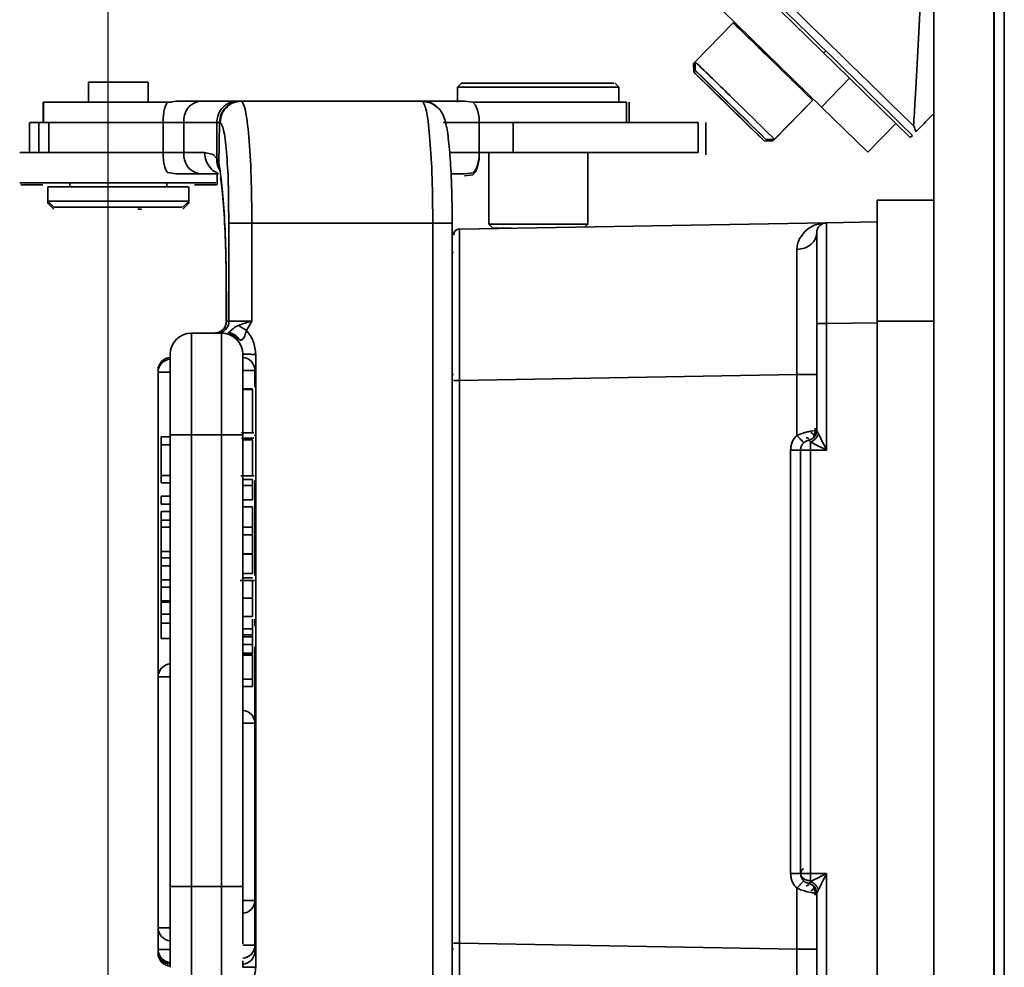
# Model space of a CAD drawing. Header units: millimetres. Extents: x 609 to 1177, y -109 to 470.
# Tile 24 of 40: x 788 to 797, y 211 to 220. Entities that reach past the tile are written whole.
import ezdxf

# ---------------------------------------------------------------- set-up
doc = ezdxf.new("R2010")
doc.units = ezdxf.units.MM
doc.header["$PDSIZE"] = -1
doc.dimstyles.new('ISO-25', dxfattribs={"dimtxt": 2.5, "dimasz": 2, "dimexe": 1.5, "dimexo": 0.625, "dimtad": 1, "dimdec": 1, "dimlfac": 5, "dimtxsty": 'Standard', "dimcen": 2.5, "dimclrd": 1, "dimclre": 1, "dimadec": 0, "dimazin": 0, "dimtfac": 1, "dimtdec": 1, "dimtmove": 0, "dimatfit": 3, "dimfxl": 1, "dimarcsym": 0})

# ---------------------------------------------------------------- blocks, each defined once
blk = doc.blocks.new('*D59')
at = {"color": 1, "lineweight": -2, "transparency": 16777216}
for p, q in [((763.0517, 211.5694), (763.0517, 218.1527)), ((800.7209, 209.5694), (761.5517, 209.5694)), ((763.0517, 205.9694), (763.0517, 209.5694)), ((815.7209, 205.9694), (761.5517, 205.9694)), ((763.0517, 203.9694), (763.0517, 201.9694))]:
    blk.add_line(p, q, dxfattribs=at)
at = {"color": 1, "transparency": 16777216}
for points in [[(762.7183, 211.5694), (763.385, 211.5694), (763.0517, 209.5694)], [(762.7183, 203.9694), (763.385, 203.9694), (763.0517, 205.9694)]]:
    blk.add_solid(points, dxfattribs=at)
at = {"layer": 'Defpoints', "color": 0, "transparency": 16777216}
for p in [(763.0517, 209.5694), (801.3459, 209.5694), (816.3459, 205.9694)]:
    blk.add_point(p, dxfattribs=at)
at = {"color": 0, "transparency": 16777216, "insert": (761.1767, 215.861), "char_height": 2.5, "attachment_point": 5, "rotation": 90}
blk.add_mtext('18', dxfattribs=at)
blk = doc.blocks.new('*D60')
at = {"color": 1, "lineweight": -2, "transparency": 16777216}
for p, q in [((850.0383, 284.1994), (743.5382, 284.1994)), ((745.0382, 282.1994), (745.0382, 207.9694)), ((815.7209, 205.9694), (743.5382, 205.9694))]:
    blk.add_line(p, q, dxfattribs=at)
at = {"color": 1, "transparency": 16777216}
for points in [[(744.7049, 282.1994), (745.3715, 282.1994), (745.0382, 284.1994)], [(744.7049, 207.9694), (745.3715, 207.9694), (745.0382, 205.9694)]]:
    blk.add_solid(points, dxfattribs=at)
at = {"layer": 'Defpoints', "color": 0, "transparency": 16777216}
for p in [(850.6633, 284.1994), (745.0382, 205.9694), (816.3459, 205.9694)]:
    blk.add_point(p, dxfattribs=at)
at = {"color": 0, "transparency": 16777216, "insert": (743.1632, 240.6915), "char_height": 2.5, "attachment_point": 5, "rotation": 90}
blk.add_mtext('319', dxfattribs=at)
blk = doc.blocks.new('*D61')
at = {"color": 1, "lineweight": -2, "transparency": 16777216}
for p, q in [((788.5659, 230.1063), (788.5659, 188.3762)), ((797.3459, 220.836), (797.3459, 188.3762)), ((788.5659, 189.8762), (770.5659, 189.8762)), ((795.3459, 189.8762), (790.5659, 189.8762))]:
    blk.add_line(p, q, dxfattribs=at)
at = {"color": 1, "transparency": 16777216}
for points in [[(790.5659, 190.2095), (790.5659, 189.5428), (788.5659, 189.8762)], [(795.3459, 190.2095), (795.3459, 189.5428), (797.3459, 189.8762)]]:
    blk.add_solid(points, dxfattribs=at)
at = {"layer": 'Defpoints', "color": 0, "transparency": 16777216}
for p in [(788.5659, 230.7313), (797.3459, 221.461), (797.3459, 189.8762)]:
    blk.add_point(p, dxfattribs=at)
at = {"color": 0, "transparency": 16777216, "insert": (775.1492, 191.9595), "char_height": 2.5, "attachment_point": 5}
blk.add_mtext('43,9', dxfattribs=at)

msp = doc.modelspace()

# ---------------------------------------------------------------- linework, layer by layer
at = {"linetype": 'Continuous', "lineweight": 35}
for p, q in [((796.75374, 208.8503), (796.75374, 233.2503)), ((797.35374, 209.12308), (797.35374, 233.2503)), ((797.45374, 233.2503), (797.45374, 210.24613)), ((795.92012, 219.73866), (788.78577, 226.71579)), ((795.64044, 219.45269), (788.5061, 226.42981)), ((794.76658, 220.28707), (794.38907, 219.90096)), ((794.95542, 220.12261), (794.94597, 220.11294)), ((795.66403, 219.98911), (795.68196, 220.00745)), ((795.66406, 219.98907), (795.66631, 219.99137)), ((794.38907, 219.90088), (794.37342, 219.88487)), ((794.37342, 219.88487), (794.37438, 219.80002)), ((794.37342, 219.88487), (794.38943, 219.86964)), ((794.38907, 219.90095), (794.39003, 219.81611)), ((795.64044, 219.45269), (795.92012, 219.73866)), ((796.379, 219.28989), (795.92012, 219.73866)), ((788.37646, 219.7003), (788.37646, 219.5003)), ((788.96646, 219.5003), (788.96646, 219.7003)), ((792.07491, 219.691), (792.0342, 219.6503)), ((792.0342, 219.6503), (792.0342, 219.5003)), ((792.8342, 219.6503), (792.0342, 219.6503)), ((792.0771, 219.6903), (792.08412, 219.6903)), ((792.83044, 219.6903), (792.76797, 219.6903)), ((793.6342, 219.6503), (792.8342, 219.6503)), ((793.6342, 219.6503), (793.5935, 219.691)), ((793.6342, 219.5003), (793.6342, 219.6503)), ((794.53341, 219.64483), (794.69616, 219.48619)), ((794.562, 219.6161), (794.53341, 219.64483)), ((794.54934, 219.66065), (794.71253, 219.50158)), ((794.57721, 219.63262), (794.54934, 219.66065)), ((794.56243, 219.61654), (794.562, 219.6161)), ((794.75332, 219.42874), (794.562, 219.6161)), ((794.57764, 219.63306), (794.57721, 219.63262)), ((794.76826, 219.44553), (794.57721, 219.63262)), ((795.37499, 219.69348), (795.38439, 219.7031)), ((795.37503, 219.69345), (795.38443, 219.70306)), ((795.17561, 219.13195), (795.55312, 219.51807)), ((787.92653, 219.5003), (787.92653, 219.3003)), ((787.93056, 219.5003), (787.93056, 219.3003)), ((789.24666, 219.5103), (789.1579, 219.49663)), ((789.47824, 219.5103), (789.24666, 219.5103)), ((789.88456, 219.5103), (789.85191, 219.5103)), ((789.89017, 219.5103), (789.88456, 219.5103)), ((791.68424, 219.5103), (789.89017, 219.5103)), ((791.68424, 219.5103), (791.69115, 219.5068)), ((792.18363, 219.50208), (792.10314, 219.5103)), ((792.21153, 219.47041), (792.18363, 219.50208)), ((792.23257, 219.42128), (792.21153, 219.47041)), ((793.70803, 219.5003), (793.70803, 219.3003)), ((793.7342, 219.29978), (793.7342, 219.5003)), ((794.69616, 219.48619), (794.88748, 219.29884)), ((794.71253, 219.50158), (794.90358, 219.31448)), ((794.75406, 219.42949), (794.75332, 219.42874)), ((794.91607, 219.27011), (794.75332, 219.42874)), ((794.769, 219.44628), (794.76826, 219.44553)), ((794.93145, 219.28646), (794.76826, 219.44553)), ((795.15995, 219.11587), (795.53746, 219.50198)), ((795.64044, 219.45269), (796.09933, 219.00391)), ((787.79146, 219.3003), (787.79146, 219.0003)), ((787.8834, 219.3003), (787.79481, 219.3003)), ((787.79481, 219.3003), (787.80132, 219.3003)), ((787.8834, 219.0003), (787.8834, 219.3003)), ((787.98165, 219.3003), (787.8834, 219.3003)), ((787.98165, 219.3003), (787.98165, 219.0003)), ((789.11447, 219.3003), (789.32193, 219.3003)), ((789.11447, 219.0003), (789.11447, 219.3003)), ((789.32193, 219.3003), (789.64612, 219.3003)), ((789.32193, 219.0003), (789.32193, 219.3003)), ((789.6466, 219.11973), (789.64612, 219.3003)), ((789.64774, 219.3003), (789.67712, 219.30029)), ((789.67535, 219.30029), (789.66877, 218.8834)), ((789.67535, 219.30029), (789.68097, 219.3003)), ((792.24933, 219.3003), (792.24933, 219.0003)), ((792.24933, 219.3003), (792.58357, 219.3003)), ((792.58357, 219.3003), (792.58357, 219.0003)), ((794.41944, 219.0003), (794.41944, 219.3003)), ((794.49558, 218.99973), (794.49558, 219.3003)), ((794.88748, 219.29884), (794.91607, 219.27011)), ((794.90358, 219.31448), (794.93145, 219.28646)), ((796.09933, 219.00391), (796.379, 219.28989)), ((796.379, 219.28989), (796.52199, 219.15005)), ((795.09076, 219.131), (795.17561, 219.13195)), ((796.52199, 219.15005), (796.54253, 219.17106)), ((789.647, 218.94236), (789.6466, 219.11973)), ((795.0751, 219.11491), (795.15995, 219.11587)), ((787.69521, 219.0003), (787.70441, 219.0003)), ((787.98165, 219.0003), (787.97733, 219.0003)), ((789.32193, 219.0003), (789.11447, 219.0003)), ((789.52677, 219.0003), (789.32193, 219.0003)), ((789.59874, 218.98564), (789.52677, 219.0003)), ((789.61392, 218.97697), (789.59874, 218.98564)), ((789.647, 218.94236), (789.61392, 218.97697)), ((789.6476, 218.94236), (789.66862, 218.8834)), ((792.24933, 219.0003), (791.9542, 219.0003)), ((792.58357, 219.0003), (792.24933, 219.0003)), ((792.3442, 219.0003), (792.3442, 218.2903)), ((793.3242, 218.2903), (793.3242, 219.0003)), ((794.49558, 218.97956), (794.49558, 218.99973)), ((789.67028, 218.83599), (789.67394, 218.83254)), ((792.23257, 218.85932), (792.21153, 218.81019)), ((789.1579, 218.80397), (789.24666, 218.7903)), ((789.47824, 218.7903), (789.24666, 218.7903)), ((789.664, 218.7903), (789.47824, 218.7903)), ((789.65146, 218.80426), (789.65146, 218.8056)), ((789.65146, 218.7003), (789.65146, 218.7903)), ((792.10314, 218.7903), (791.9685, 218.7903)), ((792.10314, 218.7903), (792.18363, 218.79853)), ((792.18363, 218.77853), (792.10314, 218.7703)), ((792.21153, 218.81019), (792.18363, 218.77853)), ((787.69521, 218.7003), (787.70441, 218.7003)), ((787.97146, 218.6603), (787.97146, 218.5203)), ((788.19146, 218.7003), (788.19146, 218.6603)), ((789.15146, 218.6603), (789.15146, 218.7003)), ((789.37146, 218.5203), (789.37146, 218.6603)), ((789.65146, 218.6803), (789.65146, 218.7003)), ((787.97146, 218.5203), (788.03216, 218.4596)), ((787.97146, 218.5203), (787.97146, 218.5003)), ((787.97146, 218.5203), (788.67146, 218.5203)), ((787.97146, 218.5003), (788.03214, 218.43961)), ((787.97146, 218.5003), (787.99146, 218.5003)), ((788.67146, 218.5203), (789.37146, 218.5203)), ((788.86415, 218.4403), (788.90012, 218.4403)), ((789.31076, 218.4596), (789.37146, 218.5203)), ((789.31077, 218.43961), (789.37146, 218.5003)), ((789.35146, 218.5003), (789.37146, 218.5003)), ((789.37146, 218.5003), (789.37146, 218.5203)), ((789.76436, 218.51766), (789.76813, 218.3003)), ((796.75374, 218.52708), (796.19374, 218.52708)), ((789.76813, 218.3003), (789.99563, 218.3003)), ((789.76813, 218.3003), (789.76813, 217.3303)), ((789.99563, 218.3003), (789.99563, 217.3303)), ((789.99563, 218.3003), (791.78878, 218.3003)), ((791.78878, 209.6203), (791.78878, 218.3003)), ((791.78878, 218.3003), (791.98048, 218.3003)), ((791.98048, 209.6203), (791.98048, 218.3003)), ((795.69199, 218.30485), (792.05269, 218.24133)), ((792.3442, 218.2903), (792.38537, 218.24913)), ((792.34607, 218.2903), (792.3442, 218.2903)), ((793.3242, 218.2903), (792.34607, 218.2903)), ((792.38748, 218.2503), (792.38592, 218.2503)), ((793.29695, 218.26305), (793.3242, 218.2903)), ((795.47547, 218.21671), (795.51471, 218.24968)), ((795.51471, 218.24968), (795.55868, 218.27459)), ((795.55868, 218.27459), (795.57998, 218.2835)), ((795.57998, 218.2835), (795.69199, 218.30485)), ((795.65075, 218.29516), (795.62368, 218.27623)), ((795.69199, 218.30485), (795.65466, 218.29692)), ((796.19374, 218.31361), (795.69199, 218.30485)), ((795.42403, 218.1449), (795.47547, 218.21671)), ((795.39859, 218.03961), (795.39905, 218.0737)), ((795.39905, 218.0737), (795.40674, 218.10393)), ((795.40674, 218.10393), (795.41285, 218.12022)), ((795.41285, 218.12022), (795.42403, 218.1449)), ((791.99374, 218.01078), (791.98048, 218.01043)), ((789.74118, 217.6003), (789.74118, 217.32658)), ((789.74118, 217.6003), (789.74198, 217.6003)), ((789.74198, 217.32978), (789.74198, 217.6003)), ((789.74138, 217.32496), (789.74198, 217.32978)), ((789.74198, 217.32978), (789.74367, 217.33025)), ((789.74367, 217.33025), (789.76813, 217.3303)), ((789.76813, 217.3303), (789.99563, 217.3303)), ((789.86061, 217.28643), (789.83272, 217.27272)), ((789.99563, 217.3303), (789.94245, 217.23515)), ((795.59374, 216.24621), (795.59374, 217.30509)), ((795.69199, 217.30501), (796.19374, 217.31376)), ((795.69199, 216.0503), (795.69199, 217.30501)), ((796.19374, 217.32722), (796.19374, 210.57335)), ((796.19374, 217.32722), (796.75374, 217.32722)), ((789.39514, 216.2003), (789.39514, 217.2103)), ((789.69514, 217.2103), (789.39514, 217.2103)), ((789.7584, 217.2109), (789.7559, 217.21037)), ((789.76018, 217.21123), (789.7584, 217.2109)), ((789.76124, 217.21188), (789.7732, 217.21055)), ((789.91308, 217.16039), (789.92404, 217.18151)), ((789.84957, 217.15872), (789.86884, 217.14694)), ((790.03294, 216.99956), (790.03294, 210.92105)), ((789.06514, 216.8403), (789.06514, 216.82292)), ((789.06514, 216.8403), (789.06563, 216.8403)), ((789.06514, 216.82292), (789.06514, 213.8003)), ((789.06514, 216.82292), (789.18514, 216.82292)), ((789.90514, 216.8403), (790.02514, 216.8403)), ((790.02514, 216.6752), (790.02514, 216.8403)), ((791.99374, 216.8003), (791.98048, 216.8003)), ((795.39723, 216.79994), (792.05269, 216.74156)), ((795.39723, 216.19482), (795.39723, 216.79994)), ((792.05269, 216.74156), (792.04955, 216.74156)), ((792.05269, 216.74156), (792.05269, 211.15904)), ((790.00114, 216.65768), (789.90514, 216.65768)), ((790.00114, 216.64972), (789.90514, 216.64972)), ((789.18514, 216.2003), (789.39514, 216.2003)), ((789.18514, 211.7203), (789.18514, 216.2003)), ((789.39514, 211.7203), (789.39514, 216.2003)), ((789.39514, 216.2003), (789.69514, 216.2003)), ((789.69514, 216.2003), (789.69514, 211.7203)), ((789.69514, 216.2003), (789.90514, 216.2003)), ((789.89223, 216.22222), (790.01392, 216.22222)), ((789.90514, 211.7203), (789.90514, 216.2003)), ((790.02514, 216.191), (790.02514, 216.19975)), ((795.55499, 216.24141), (795.53344, 216.23766)), ((795.57901, 216.24455), (795.55499, 216.24141)), ((795.59829, 216.23819), (795.61269, 216.21033)), ((789.09514, 216.1803), (789.09514, 216.10186)), ((789.18514, 216.1803), (789.09514, 216.1803)), ((789.09514, 216.10186), (789.09514, 215.79859)), ((789.18514, 216.10186), (789.09514, 216.10186)), ((790.01415, 216.16699), (789.89247, 216.16699)), ((790.00114, 216.15234), (789.90514, 216.15234)), ((795.53432, 216.13094), (795.53258, 216.1303)), ((795.56447, 216.17557), (795.55615, 216.16812)), ((795.33548, 211.8503), (795.33549, 216.0503)), ((795.43374, 211.85023), (795.43374, 216.05032)), ((795.53197, 216.05031), (795.53199, 211.8503)), ((795.69199, 216.0503), (795.53197, 216.05031)), ((789.18514, 215.79859), (789.09514, 215.79859)), ((789.09514, 215.72532), (789.09514, 215.79859)), ((789.09514, 215.72532), (789.18514, 215.72532)), ((789.88586, 215.79326), (790.0173, 215.79326)), ((790.00114, 215.75856), (789.90514, 215.75856)), ((790.00114, 215.69919), (790.00114, 215.75856)), ((790.02514, 214.80696), (790.02514, 215.74876)), ((789.90514, 215.69919), (790.00114, 215.69919)), ((790.00114, 215.55738), (790.00114, 215.69919)), ((789.09514, 215.51496), (789.09514, 215.59148)), ((789.18514, 215.59148), (789.09514, 215.59148)), ((789.09514, 215.51496), (789.18514, 215.51496)), ((789.90514, 215.55738), (790.00114, 215.55738)), ((789.18514, 215.44096), (789.09514, 215.44096)), ((789.09514, 215.35395), (789.09514, 215.44096)), ((789.90514, 215.48697), (790.00114, 215.48697)), ((790.00114, 215.48697), (790.00114, 215.28667)), ((789.18514, 215.35395), (789.09514, 215.35395)), ((789.09514, 215.28659), (789.09514, 215.35395)), ((789.18514, 215.28659), (789.09514, 215.28659)), ((789.09514, 215.04521), (789.09514, 215.28659)), ((790.00114, 215.28667), (789.90514, 215.28667)), ((790.00114, 215.21051), (790.00114, 215.28667)), ((789.90514, 215.21051), (790.00114, 215.21051)), ((790.00114, 215.02248), (790.00114, 215.21051)), ((789.09514, 215.04521), (789.18514, 215.04521)), ((789.09514, 214.98169), (789.09514, 215.04521)), ((789.90514, 215.02248), (790.00114, 215.02248)), ((789.09514, 214.90059), (789.09514, 214.98169)), ((789.18514, 214.98169), (789.09514, 214.98169)), ((790.00114, 215.01743), (789.90514, 215.01743)), ((790.00114, 214.82536), (790.00114, 215.01743)), ((789.09514, 214.76439), (789.09514, 214.90059)), ((789.09514, 214.90059), (789.18514, 214.90059)), ((789.18514, 214.76439), (789.09514, 214.76439)), ((789.09514, 214.76439), (789.09514, 214.69066)), ((790.02244, 214.75674), (789.87929, 214.75674)), ((789.90514, 214.82536), (790.00114, 214.82536)), ((790.00114, 214.78148), (789.90514, 214.78148)), ((789.18514, 214.69064), (789.09514, 214.69064)), ((789.09514, 214.69064), (789.09514, 214.55646)), ((789.18514, 214.55649), (789.09514, 214.5565)), ((789.09514, 214.54315), (789.09514, 214.5565)), ((789.09514, 214.42217), (789.09514, 214.54315)), ((789.18514, 214.54302), (789.09514, 214.54302)), ((790.00114, 214.58279), (789.90514, 214.58279)), ((790.00114, 214.54174), (790.00114, 214.58279)), ((790.00114, 214.49077), (790.00114, 214.54174)), ((790.00114, 214.39846), (790.00114, 214.49077)), ((789.09514, 214.42216), (789.18514, 214.42217)), ((789.09514, 214.42217), (789.09514, 214.33349)), ((790.00114, 214.39846), (789.90514, 214.39846)), ((790.00114, 214.37255), (790.00114, 214.3637)), ((790.00114, 214.27861), (790.00114, 214.3637)), ((790.02514, 214.30409), (790.02514, 214.37298)), ((789.18514, 214.33349), (789.09514, 214.33349)), ((789.09514, 214.33349), (789.09514, 214.1803)), ((790.00114, 214.27861), (789.90514, 214.27861)), ((790.00114, 214.21848), (790.00114, 214.27861)), ((789.09514, 214.1803), (789.18514, 214.1803)), ((790.00114, 214.21852), (789.90514, 214.21853)), ((790.00114, 214.19717), (789.90514, 214.19715)), ((790.00114, 214.19717), (790.00114, 214.21852)), ((790.00114, 214.12297), (790.00114, 214.19717)), ((790.00114, 214.12294), (789.90514, 214.12297)), ((790.00114, 214.03469), (790.00114, 214.12294)), ((790.02514, 213.3403), (790.02514, 214.0975)), ((790.00114, 214.03469), (789.90514, 214.03469)), ((789.90514, 214.02531), (790.00114, 214.02531)), ((790.00114, 214.01454), (789.90514, 214.01454)), ((790.00114, 214.02531), (790.00114, 214.03469)), ((790.00114, 213.77942), (790.00114, 214.01454)), ((789.06514, 213.8003), (789.06514, 211.31268)), ((789.06514, 213.8003), (789.06563, 213.8003)), ((790.00114, 213.77942), (789.90514, 213.77942)), ((790.00114, 213.7043), (790.00114, 213.77942)), ((789.90514, 213.7043), (790.00114, 213.7043)), ((789.90514, 213.3403), (790.02514, 213.3403)), ((790.02514, 211.58459), (790.02514, 213.3403)), ((795.43533, 211.83251), (795.43374, 211.85023)), ((795.43374, 211.85023), (795.44062, 211.82374)), ((795.43683, 211.82563), (795.43533, 211.83251)), ((795.4488, 211.79753), (795.43683, 211.82563)), ((795.44062, 211.82374), (795.44495, 211.817)), ((795.44495, 211.817), (795.46191, 211.80049)), ((795.53199, 211.8503), (795.69199, 211.8503)), ((795.56502, 211.78671), (795.60314, 211.80598)), ((795.60314, 211.80598), (795.64586, 211.82737)), ((795.64586, 211.82737), (795.69199, 211.8503)), ((795.69199, 210.5956), (795.69199, 211.8503)), ((789.18514, 211.7203), (789.39514, 211.7203)), ((789.39514, 211.7203), (789.69514, 211.7203)), ((789.39514, 210.7103), (789.39514, 211.7203)), ((789.69514, 211.7203), (789.71344, 211.7203)), ((789.69514, 211.7203), (789.69514, 210.7103)), ((795.39723, 211.10066), (795.39724, 211.70577)), ((795.4532, 211.79102), (795.4488, 211.79753)), ((795.46191, 211.80049), (795.47694, 211.79162)), ((795.5325, 211.77959), (795.53427, 211.76954)), ((795.5325, 211.77959), (795.53269, 211.77029)), ((795.53269, 211.77029), (795.56502, 211.78671)), ((795.50081, 211.66994), (795.53495, 211.66268)), ((795.59556, 211.65803), (795.59374, 211.65437)), ((795.59374, 211.65509), (795.59374, 211.65574)), ((795.59374, 211.65437), (795.59374, 211.65509)), ((795.59374, 210.59559), (795.59374, 211.65437)), ((795.59855, 211.66283), (795.59556, 211.65803)), ((795.60504, 211.67606), (795.59855, 211.66283)), ((795.6127, 211.69028), (795.60504, 211.67606)), ((789.90514, 211.58459), (790.02514, 211.58459)), ((790.02514, 211.1396), (790.02514, 211.58459)), ((789.06514, 211.31268), (789.06514, 211.09768)), ((789.06514, 211.31268), (789.18514, 211.31268)), ((789.90514, 211.1396), (790.02514, 211.1396)), ((790.02514, 211.0803), (790.02514, 211.1396)), ((792.05269, 211.15904), (795.39723, 211.10066)), ((789.06514, 211.09768), (789.06514, 211.0803)), ((789.06514, 211.09768), (789.18514, 211.09768)), ((789.06514, 211.0803), (789.06514, 211.0603)), ((789.06514, 211.0803), (789.06631, 211.0803)), ((789.06514, 211.0603), (789.06669, 211.0603)), ((790.01083, 211.0803), (790.02514, 211.0803)), ((791.99374, 211.1003), (791.98048, 211.1003))]:
    msp.add_line(p, q, dxfattribs=at)
at = {"linetype": 'Continuous', "lineweight": 35, "flags": 128}
for points in [[(794.69309, 219.52112), (794.56384, 219.64732), (794.46147, 219.74707), (794.40156, 219.80517), (794.39324, 219.81279), (794.43776, 219.76876), (794.52836, 219.67979), (794.65124, 219.55942), (794.7877, 219.42598), (794.91695, 219.29978), (795.01932, 219.20004), (795.07923, 219.14193), (795.08755, 219.13431), (795.04303, 219.17834), (794.95243, 219.26731), (794.82955, 219.38768), (794.69309, 219.52112)], [(794.67622, 219.50623), (794.54713, 219.63227), (794.44507, 219.7317), (794.3856, 219.78939), (794.37775, 219.79654), (794.42273, 219.75207), (794.51369, 219.66275), (794.63678, 219.54217), (794.77326, 219.40871), (794.90235, 219.28266), (795.00441, 219.18323), (795.06388, 219.12555), (795.07173, 219.1184), (795.02675, 219.16287), (794.93579, 219.25219), (794.8127, 219.37276), (794.67622, 219.50623)], [(795.14429, 219.1316), (795.14948, 219.12646), (795.15995, 219.11587)]]:
    msp.add_lwpolyline(points, dxfattribs=at)
at = {"linetype": 'Continuous', "lineweight": 35}
for centre, radius, start, end in [((756.07238, 180.19278), 55.72067, 45.529916, 46.018046), ((746.52525, 169.98938), 69.69091, 45.2911513, 45.805232), ((755.83929, 179.95469), 55.51387, 45.52926, 46.019208), ((746.30885, 169.76781), 69.46062, 45.2901074, 45.8058915), ((789.50969, 219.32371), 0.18922, 99.568572, 187.107475), ((789.50969, 218.97689), 0.18922, 172.892525, 260.431427), ((789.64835, 217.33007), 0.11977, 270.109378, 0.109012), ((789.39514, 217.0003), 0.21, 90, 180), ((789.69514, 217.0003), 0.21, 360, 90), ((789.19514, 216.8403), 0.13, 94.389148, 180), ((789.19514, 216.82292), 0.13, 94.389148, 180), ((789.89514, 216.8403), 0.13, 0, 85.614213), ((789.19514, 213.8003), 0.13, 94.389148, 180), ((789.89514, 213.3403), 0.13, 0, 85.614213), ((799.82543, 211.84598), 4.29345, 179.942353, 180.886018), ((789.89514, 211.58459), 0.13, 274.391491, 0), ((789.19514, 211.31268), 0.13, 180, 265.614227), ((789.89514, 211.1396), 0.13, 274.391796, 0), ((789.19514, 211.09768), 0.13, 180, 265.614227), ((789.19514, 211.0803), 0.13, 180, 265.614227), ((789.19514, 211.0603), 0.13, 180, 265.614366), ((789.89514, 211.0803), 0.13, 274.391491, 0)]:
    msp.add_arc(centre, radius, start, end, dxfattribs=at)
for points, knots in [([(788.94495, 226.69368), (789.61141, 226.04324), (790.94431, 224.74237), (792.94358, 222.79079), (794.81379, 220.96494), (796.01754, 219.78955), (796.55492, 219.26482)], [0, 0, 0, 0, 0.2627136, 0.5254267, 0.7881395, 1, 1, 1, 1]), ([(796.54253, 219.17106), (795.32948, 220.35678), (793.45039, 222.19352), (790.90538, 224.68117), (789.57342, 225.98311), (788.90744, 226.63408)], [0, 0, 0, 0, 0.47661913, 0.73830957, 1, 1, 1, 1]), ([(796.55498, 219.26479), (796.55956, 219.34987), (796.5714, 219.56991), (796.59542, 219.99913), (796.61741, 220.38623), (796.63029, 220.60786), (796.63276, 220.6503)], [0, 0, 0, 0, 0.2204153, 0.5700411, 0.9176563, 1, 1, 1, 1]), ([(788.40984, 219.7003), (788.39299, 219.7003), (788.3724, 219.7003), (788.37914, 219.7003), (788.38036, 219.7003)], [0, 0, 0, 0, 0.8183362, 1, 1, 1, 1]), ([(788.96255, 219.7003), (788.96146, 219.7003), (788.95897, 219.7003), (788.9025, 219.7003), (788.8116, 219.7003), (788.69776, 219.7003), (788.58106, 219.7003), (788.47516, 219.7003), (788.43161, 219.7003), (788.40984, 219.7003)], [0, 0, 0, 0, 0.1147842, 0.2623202, 0.4098561, 0.5573921, 0.7049281, 0.852464, 1, 1, 1, 1]), ([(793.58429, 219.6903), (793.58145, 219.6903), (793.575, 219.6903), (793.42917, 219.6903), (793.1953, 219.6903), (792.99873, 219.6903), (792.90044, 219.6903)], [0, 0, 0, 0, 0.2068576, 0.4712384, 0.7356192, 1, 1, 1, 1]), ([(789.20148, 219.5003), (789.12845, 219.5003), (788.89495, 219.5003), (788.57156, 219.5003), (788.25101, 219.5003), (788.02354, 219.5003), (787.96155, 219.5003), (787.93056, 219.5003)], [0, 0, 0, 0, 0.102149, 0.3266118, 0.5510745, 0.7755373, 1, 1, 1, 1]), ([(789.11447, 219.3003), (789.11509, 219.32161), (789.11636, 219.36516), (789.12592, 219.42307), (789.13994, 219.47022), (789.15177, 219.48762), (789.1579, 219.49663)], [0, 0, 0, 0, 0.2301543, 0.4703028, 0.7257227, 1, 1, 1, 1]), ([(789.85191, 219.5103), (789.81364, 219.5103), (789.73711, 219.5103), (789.56453, 219.5103), (789.47824, 219.5103)], [0, 0, 0, 0, 0.5000017, 1, 1, 1, 1]), ([(789.64774, 219.3003), (789.64957, 219.32154), (789.65357, 219.36804), (789.68307, 219.42282), (789.72018, 219.4623), (789.75749, 219.48783), (789.80224, 219.50622), (789.83502, 219.50891), (789.85191, 219.5103)], [0, 0, 0, 0, 0.1942052, 0.4251062, 0.5549338, 0.6940281, 0.8423852, 1, 1, 1, 1]), ([(791.82476, 219.45668), (791.82133, 219.46017), (791.80819, 219.47353), (791.7658, 219.49589), (791.71975, 219.51215), (791.69089, 219.50844), (791.68458, 219.50763)], [0, 0, 0, 0, 0.125259, 0.4800734, 0.8861948, 1, 1, 1, 1]), ([(791.82501, 219.45478), (791.80779, 219.46856), (791.76894, 219.49964), (791.71897, 219.50424), (791.69115, 219.5068)], [0, 0, 0, 0, 0.4432564, 1, 1, 1, 1]), ([(791.98048, 218.3003), (791.97995, 218.38671), (791.97922, 218.50716), (791.97453, 218.67442), (791.96928, 218.80491), (791.96118, 218.94219), (791.95125, 219.06348), (791.93972, 219.1662), (791.9266, 219.24922), (791.91131, 219.31859), (791.88914, 219.37621), (791.85761, 219.43256), (791.8303, 219.45176), (791.82533, 219.45526)], [0, 0, 0, 0, 0.1630036, 0.2272021, 0.3308917, 0.4329688, 0.536834, 0.6384618, 0.7363278, 0.8302615, 0.9272456, 0.9867556, 1, 1, 1, 1]), ([(793.70803, 219.5003), (793.66499, 219.5003), (793.5789, 219.5003), (793.36574, 219.5003), (793.09753, 219.5003), (792.77244, 219.5003), (792.465, 219.5003), (792.25588, 219.5003), (792.18363, 219.5003)], [0, 0, 0, 0, 0.1809019, 0.3618039, 0.5427058, 0.7236078, 0.9045097, 1, 1, 1, 1]), ([(792.24933, 219.3003), (792.24851, 219.32222), (792.24685, 219.36636), (792.23735, 219.40289), (792.23257, 219.42128)], [0, 0, 0, 0, 0.4966469, 1, 1, 1, 1]), ([(796.57769, 219.20702), (796.59833, 219.22813), (796.63687, 219.26755), (796.69959, 219.3317), (796.73972, 219.37274), (796.75374, 219.38708)], [0, 0, 0, 0, 0.4288439, 0.8004477, 1, 1, 1, 1]), ([(789.11447, 219.3003), (788.99593, 219.3003), (788.71311, 219.3003), (788.38369, 219.3003), (788.10844, 219.3003), (788.02392, 219.3003), (787.98165, 219.3003)], [0, 0, 0, 0, 0.19388401, 0.46258934, 0.73129467, 1, 1, 1, 1]), ([(789.68097, 219.3003), (789.69242, 219.28537), (789.71531, 219.25551), (789.74373, 219.02274), (789.76128, 218.75946), (789.76364, 218.5737), (789.76436, 218.51766)], [0, 0, 0, 0, 0.2913747, 0.582747, 0.8741204, 1, 1, 1, 1]), ([(792.65675, 219.3003), (792.65509, 219.3003), (792.65187, 219.3003), (792.64183, 219.3003), (792.6285, 219.3003), (792.6119, 219.3003), (792.59302, 219.3003), (792.57264, 219.3003), (792.55168, 219.3003), (792.52312, 219.3003), (792.48915, 219.3003), (792.45925, 219.3003), (792.43556, 219.3003), (792.43478, 219.3003), (792.43443, 219.3003)], [0, 0, 0, 0, 0.0578881, 0.112136, 0.1629693, 0.2133804, 0.2649831, 0.3174535, 0.3721236, 0.4311189, 0.5635427, 0.7240975, 0.8761552, 1, 1, 1, 1]), ([(796.55499, 219.2648), (796.55527, 219.26419), (796.56459, 219.2442), (796.57124, 219.22532), (796.57769, 219.20702)], [0, 0, 0, 0, 0.0304154, 1, 1, 1, 1]), ([(789.11447, 219.0003), (788.99593, 219.0003), (788.71311, 219.0003), (788.38369, 219.0003), (788.10844, 219.0003), (788.02392, 219.0003), (787.98165, 219.0003)], [0, 0, 0, 0, 0.19388401, 0.46258934, 0.73129467, 1, 1, 1, 1]), ([(789.1579, 218.80397), (789.15173, 218.81305), (789.13986, 218.83053), (789.12581, 218.87783), (789.11632, 218.93572), (789.11508, 218.9791), (789.11447, 219.0003)], [0, 0, 0, 0, 0.2759846, 0.5317433, 0.7710843, 1, 1, 1, 1]), ([(789.64527, 218.80564), (789.6443, 218.80585), (789.61939, 218.81121), (789.57907, 218.85017), (789.53508, 218.91729), (789.52954, 218.97263), (789.52677, 219.0003)], [0, 0, 0, 0, 0.0132777, 0.3421851, 0.6710926, 1, 1, 1, 1]), ([(789.6874, 218.81144), (789.67418, 218.83192), (789.64872, 218.87136), (789.64756, 218.91931), (789.64701, 218.94236)], [0, 0, 0, 0, 0.5192025, 1, 1, 1, 1]), ([(792.24933, 218.9803), (792.24845, 218.95846), (792.24667, 218.91444), (792.23729, 218.87779), (792.23257, 218.85932)], [0, 0, 0, 0, 0.4960713, 1, 1, 1, 1]), ([(792.23274, 218.87987), (792.23753, 218.89855), (792.24689, 218.93503), (792.24853, 218.97889), (792.24933, 219.0003)], [0, 0, 0, 0, 0.5119727, 1, 1, 1, 1]), ([(789.66877, 218.8834), (789.66867, 218.8709), (789.66853, 218.85368), (789.6737, 218.83742), (789.67512, 218.83297)], [0, 0, 0, 0, 0.7261989, 1, 1, 1, 1]), ([(789.74198, 217.6003), (789.74103, 217.73274), (789.73909, 218.00337), (789.72338, 218.37706), (789.69981, 218.69178), (789.67897, 218.82044), (789.66877, 218.8834)], [0, 0, 0, 0, 0.2446763, 0.5, 0.7553237, 1, 1, 1, 1]), ([(792.18363, 218.79853), (792.1935, 218.80726), (792.21236, 218.82397), (792.22616, 218.86182), (792.23274, 218.87987)], [0, 0, 0, 0, 0.5230107, 1, 1, 1, 1]), ([(789.68418, 218.75422), (789.68895, 218.72328), (789.70422, 218.62435), (789.72324, 218.35494), (789.73912, 217.98387), (789.74104, 217.7129), (789.74198, 217.5803)], [0, 0, 0, 0, 0.1333539, 0.4263082, 0.7192625, 1, 1, 1, 1]), ([(787.69521, 218.7003), (787.7211, 218.7003), (787.77287, 218.7003), (788.02714, 218.7003), (788.36892, 218.7003), (788.75928, 218.7003), (789.13674, 218.7003), (789.43896, 218.7003), (789.62655, 218.7003), (789.63486, 218.7003), (789.6385, 218.7003)], [0, 0, 0, 0, 0.1285621, 0.2571243, 0.3856864, 0.5142486, 0.6428107, 0.7713729, 0.899935, 1, 1, 1, 1]), ([(787.92322, 218.6803), (787.92239, 218.6803), (787.82204, 218.6803), (787.72131, 218.6803), (787.70954, 218.6803), (787.70438, 218.6803)], [0, 0, 0, 0, 0.0046567, 0.5641474, 1, 1, 1, 1]), ([(788.99493, 218.6603), (788.90878, 218.6603), (788.73649, 218.6603), (788.45555, 218.6603), (788.20867, 218.6603), (788.04009, 218.6603), (787.96228, 218.6603), (787.97789, 218.6603), (787.98072, 218.6603)], [0, 0, 0, 0, 0.19149782, 0.38299564, 0.57449345, 0.76599127, 0.95748909, 1, 1, 1, 1]), ([(789.36219, 218.6603), (789.35947, 218.6603), (789.35324, 218.6603), (789.22214, 218.6603), (789.07066, 218.6603), (788.99493, 218.6603)], [0, 0, 0, 0, 0.2800598, 0.6400299, 1, 1, 1, 1]), ([(789.64773, 218.6803), (789.62698, 218.6803), (789.59631, 218.6803), (789.46783, 218.6803), (789.42626, 218.6803)], [0, 0, 0, 0, 0.6764786, 1, 1, 1, 1]), ([(788.03981, 218.4603), (788.03728, 218.4603), (788.02311, 218.4603), (788.09424, 218.4603), (788.24832, 218.4603), (788.47406, 218.4603), (788.73092, 218.4603), (788.88844, 218.4603), (788.9672, 218.4603)], [0, 0, 0, 0, 0.04173408, 0.23338727, 0.42504045, 0.61669363, 0.80834682, 1, 1, 1, 1]), ([(788.9672, 218.4603), (789.03645, 218.4603), (789.17495, 218.4603), (789.29493, 218.4603), (789.30061, 218.4603), (789.3031, 218.4603)], [0, 0, 0, 0, 0.3594224, 0.7188448, 1, 1, 1, 1]), ([(795.69126, 218.01167), (795.69129, 218.09232), (795.69133, 218.21475), (795.69167, 218.29257), (795.69188, 218.30073), (795.69199, 218.30485)], [0, 0, 0, 0, 0.4886027, 0.7417344, 1, 1, 1, 1]), ([(792.05269, 218.24133), (792.05261, 218.21916), (792.0525, 218.18947), (792.05217, 218.01227), (792.05312, 217.88475), (792.05374, 217.80104)], [0, 0, 0, 0, 0.5037213, 0.6742618, 1, 1, 1, 1]), ([(795.59374, 217.30509), (795.59374, 217.423), (795.59374, 217.65882), (795.59374, 217.95624), (795.59374, 218.16431), (795.59374, 218.19135), (795.59374, 218.20487)], [0, 0, 0, 0, 0.25, 0.4999999, 0.75, 1, 1, 1, 1]), ([(795.39837, 217.51748), (795.39847, 217.61985), (795.39868, 217.82198), (795.39862, 217.96769), (795.39859, 218.03961)], [0, 0, 0, 0, 0.5064813, 1, 1, 1, 1]), ([(795.69199, 217.30501), (795.69188, 217.3723), (795.69167, 217.50553), (795.69133, 217.7585), (795.69129, 217.91113), (795.69126, 218.01167)], [0, 0, 0, 0, 0.2582743, 0.5114079, 1, 1, 1, 1]), ([(792.05374, 217.80104), (792.05312, 217.70378), (792.05217, 217.55626), (792.05251, 217.20389), (792.05261, 216.93951), (792.05269, 216.74156)], [0, 0, 0, 0, 0.32719597, 0.4962642, 1, 1, 1, 1]), ([(795.39723, 216.79994), (795.39748, 216.9268), (795.39798, 217.17746), (795.39824, 217.40507), (795.39837, 217.51748)], [0, 0, 0, 0, 0.5061358, 1, 1, 1, 1]), ([(789.74198, 217.32978), (789.74135, 217.32011), (789.74013, 217.30131), (789.7303, 217.27549), (789.71638, 217.25377), (789.69452, 217.23188), (789.66371, 217.21406), (789.6372, 217.21123), (789.62502, 217.20993)], [0, 0, 0, 0, 0.1558984, 0.3030341, 0.4414008, 0.570993, 0.8028868, 1, 1, 1, 1]), ([(789.83272, 217.27272), (789.82366, 217.2659), (789.81061, 217.25607), (789.79447, 217.24169), (789.78423, 217.23226), (789.77559, 217.22393), (789.76673, 217.21534), (789.76276, 217.21276), (789.76019, 217.21109)], [0, 0, 0, 0, 0.2660998, 0.3837408, 0.4982412, 0.6118362, 0.7488187, 1, 1, 1, 1]), ([(789.99563, 217.3303), (789.97287, 217.32366), (789.92598, 217.30998), (789.88281, 217.29443), (789.8606, 217.28643)], [0, 0, 0, 0, 0.48548847, 1, 1, 1, 1]), ([(789.8606, 217.28643), (789.86665, 217.28279), (789.87876, 217.27551), (789.8993, 217.26278), (789.92076, 217.24923), (789.93522, 217.23984), (789.94245, 217.23515)], [0, 0, 0, 0, 0.2499983, 0.4999977, 0.7499982, 1, 1, 1, 1]), ([(789.71103, 217.24902), (789.70996, 217.24766), (789.70265, 217.23839), (789.69231, 217.23196), (789.68349, 217.22647)], [0, 0, 0, 0, 0.1462887, 1, 1, 1, 1]), ([(789.69514, 217.2103), (789.71911, 217.20829), (789.77499, 217.20359), (789.82247, 217.17503), (789.84957, 217.15873)], [0, 0, 0, 0, 0.4291463, 1, 1, 1, 1]), ([(789.7559, 217.21037), (789.7644, 217.20977), (789.7817, 217.20854), (789.8068, 217.19841), (789.83056, 217.18237), (789.84316, 217.16668), (789.84957, 217.15872)], [0, 0, 0, 0, 0.2380011, 0.4839795, 0.737969, 1, 1, 1, 1]), ([(789.86884, 217.14694), (789.86158, 217.15714), (789.84737, 217.17711), (789.81933, 217.19744), (789.78982, 217.20977), (789.76991, 217.21075), (789.76018, 217.21123)], [0, 0, 0, 0, 0.2663729, 0.5218158, 0.7663496, 1, 1, 1, 1]), ([(789.92404, 217.18151), (789.9242, 217.18194), (789.92757, 217.19072), (789.93295, 217.20875), (789.93931, 217.22642), (789.94245, 217.23515)], [0, 0, 0, 0, 0.0251368, 0.5176778, 1, 1, 1, 1]), ([(789.94245, 217.23515), (789.96836, 217.20013), (790.02024, 217.13), (790.0287, 217.04307), (790.03294, 216.99956)], [0, 0, 0, 0, 0.4994926, 1, 1, 1, 1]), ([(789.86871, 217.14684), (789.87321, 217.14478), (789.88192, 217.14079), (789.8939, 217.14143), (789.90453, 217.14812), (789.91008, 217.15608), (789.91308, 217.16039)], [0, 0, 0, 0, 0.267238, 0.5169074, 0.7384972, 1, 1, 1, 1]), ([(789.18514, 216.2003), (789.18514, 216.30514), (789.18514, 216.5148), (789.18514, 216.77923), (789.18514, 216.96423), (789.18514, 216.98828), (789.18514, 217.0003)], [0, 0, 0, 0, 0.25001, 0.5000061, 0.7500027, 1, 1, 1, 1]), ([(789.90514, 216.2003), (789.90514, 216.30094), (789.90514, 216.45575), (789.90514, 216.642), (789.90514, 216.77017), (789.90514, 216.87342), (789.90514, 216.97318), (789.90514, 216.98962), (789.90514, 217.0003)], [0, 0, 0, 0, 0.2394568, 0.3683607, 0.5, 0.6316393, 0.7605432, 1, 1, 1, 1]), ([(790.00114, 216.22523), (790.00114, 216.22476), (790.00114, 216.22353), (790.00114, 216.24899), (790.00114, 216.29718), (790.00114, 216.36103), (790.00114, 216.43354), (790.00114, 216.50724), (790.00114, 216.5737), (790.00114, 216.62485), (790.00114, 216.64114), (790.00114, 216.64972)], [0, 0, 0, 0, 0.0778538, 0.2028206, 0.3207277, 0.4365795, 0.5528865, 0.6700231, 0.7822742, 0.8853534, 1, 1, 1, 1]), ([(795.33549, 216.0503), (795.33625, 216.06373), (795.33779, 216.09067), (795.35048, 216.12926), (795.36955, 216.16523), (795.38798, 216.18494), (795.39723, 216.19482)], [0, 0, 0, 0, 0.2492452, 0.4999692, 0.7492546, 1, 1, 1, 1]), ([(795.53344, 216.23766), (795.52312, 216.23546), (795.50233, 216.23103), (795.45621, 216.21813), (795.42019, 216.2039), (795.39723, 216.19482)], [0, 0, 0, 0, 0.2628753, 0.5301076, 1, 1, 1, 1]), ([(795.46461, 216.12256), (795.46371, 216.12374), (795.4619, 216.12611), (795.44645, 216.14286), (795.42411, 216.16663), (795.40619, 216.18543), (795.39723, 216.19482)], [0, 0, 0, 0, 0.25, 0.5, 0.75, 1, 1, 1, 1]), ([(795.54797, 216.16225), (795.55311, 216.1663), (795.56395, 216.17481), (795.56792, 216.191), (795.56092, 216.20915), (795.54507, 216.21919), (795.53694, 216.22435)], [0, 0, 0, 0, 0.21919014, 0.46201068, 0.72368809, 1, 1, 1, 1]), ([(795.59374, 216.24621), (795.59265, 216.2351), (795.59088, 216.21694), (795.57955, 216.19298), (795.5697, 216.18162), (795.56447, 216.17557)], [0, 0, 0, 0, 0.4249267, 0.6938832, 1, 1, 1, 1]), ([(795.56556, 216.19036), (795.56853, 216.19639), (795.57442, 216.20834), (795.57848, 216.22807), (795.57925, 216.24757), (795.57693, 216.26006), (795.5758, 216.26612)], [0, 0, 0, 0, 0.262781, 0.5201342, 0.7671319, 1, 1, 1, 1]), ([(795.61226, 216.21032), (795.60842, 216.20147), (795.60074, 216.18376), (795.58672, 216.16838), (795.57971, 216.16069)], [0, 0, 0, 0, 0.5000026, 1, 1, 1, 1]), ([(795.59374, 216.24621), (795.59399, 216.24565), (795.59444, 216.24462), (795.5971, 216.24017), (795.59829, 216.23819)], [0, 0, 0, 0, 0.5530935, 1, 1, 1, 1]), ([(795.61269, 216.21033), (795.62447, 216.18649), (795.64961, 216.1356), (795.67728, 216.07991), (795.69199, 216.0503)], [0, 0, 0, 0, 0.46837796, 1, 1, 1, 1]), ([(790.00114, 215.79461), (790.00114, 215.79436), (790.00114, 215.79358), (790.00114, 215.80419), (790.00114, 215.82596), (790.00114, 215.85888), (790.00114, 215.91541), (790.00114, 215.97901), (790.00114, 216.03961), (790.00114, 216.07907), (790.00114, 216.11085), (790.00114, 216.1336), (790.00114, 216.14854), (790.00114, 216.15106), (790.00114, 216.15234)], [0, 0, 0, 0, 0.0344093, 0.107734, 0.1820233, 0.2613105, 0.3485818, 0.5344126, 0.6256231, 0.7081531, 0.7828283, 0.856422, 0.9271772, 1, 1, 1, 1]), ([(795.48865, 216.17284), (795.49711, 216.17108), (795.50917, 216.16858), (795.51313, 216.16432), (795.51431, 216.16305)], [0, 0, 0, 0, 0.7021215, 1, 1, 1, 1]), ([(795.53258, 216.1303), (795.52984, 216.13299), (795.52434, 216.13836), (795.51854, 216.14395), (795.51463, 216.14763), (795.51403, 216.14806), (795.51373, 216.14828)], [0, 0, 0, 0, 0.2497878, 0.4997169, 0.7497876, 1, 1, 1, 1]), ([(795.53154, 216.08406), (795.5317, 216.09255), (795.53195, 216.10598), (795.53406, 216.12087), (795.53305, 216.12729), (795.53258, 216.1303)], [0, 0, 0, 0, 0.4769382, 0.75493, 1, 1, 1, 1]), ([(795.69199, 216.0503), (795.66254, 216.06501), (795.60692, 216.0928), (795.55637, 216.1183), (795.53258, 216.1303)], [0, 0, 0, 0, 0.5294283, 1, 1, 1, 1]), ([(795.57971, 216.16069), (795.57268, 216.15442), (795.5586, 216.14188), (795.54242, 216.13459), (795.53432, 216.13094)], [0, 0, 0, 0, 0.4999971, 1, 1, 1, 1]), ([(795.43374, 216.05032), (795.43523, 216.05036), (795.43798, 216.05042), (795.45272, 216.05061), (795.47017, 216.05055), (795.49333, 216.0503), (795.51909, 216.05031), (795.53197, 216.05031)], [0, 0, 0, 0, 0.2548727, 0.4706997, 0.5014645, 0.7507341, 1, 1, 1, 1]), ([(795.53197, 216.05031), (795.53256, 216.05538), (795.53388, 216.06688), (795.53238, 216.0779), (795.53154, 216.08406)], [0, 0, 0, 0, 0.4401075, 1, 1, 1, 1]), ([(790.00114, 214.58279), (790.00114, 214.6029), (790.00114, 214.63914), (790.00114, 214.68816), (790.00114, 214.72614), (790.00114, 214.74852), (790.00114, 214.75811), (790.00114, 214.75601), (790.00114, 214.75568)], [0, 0, 0, 0, 0.2526632, 0.4551868, 0.6312848, 0.8023709, 0.969147, 1, 1, 1, 1]), ([(795.39724, 211.70577), (795.38807, 211.7156), (795.36966, 211.73533), (795.35055, 211.77118), (795.33773, 211.80984), (795.33623, 211.83678), (795.33548, 211.8503)], [0, 0, 0, 0, 0.2492459, 0.4999692, 0.749254, 1, 1, 1, 1]), ([(795.46162, 211.89824), (795.45986, 211.89705), (795.44929, 211.88984), (795.43713, 211.87335), (795.43481, 211.85754), (795.43374, 211.85023)], [0, 0, 0, 0, 0.0967816, 0.5830226, 1, 1, 1, 1]), ([(795.43374, 211.85023), (795.43478, 211.84292), (795.43703, 211.82708), (795.45191, 211.80819), (795.46586, 211.79906), (795.47085, 211.7958)], [0, 0, 0, 0, 0.3557517, 0.7699165, 1, 1, 1, 1]), ([(795.69199, 211.8503), (795.67749, 211.82116), (795.6498, 211.76551), (795.62467, 211.71456), (795.6127, 211.69028)], [0, 0, 0, 0, 0.5235519, 1, 1, 1, 1]), ([(795.39724, 211.70577), (795.41413, 211.69863), (795.44977, 211.68356), (795.48321, 211.67464), (795.50081, 211.66994)], [0, 0, 0, 0, 0.4739095, 1, 1, 1, 1]), ([(795.51263, 211.73725), (795.51201, 211.73651), (795.50888, 211.7328), (795.49854, 211.73037), (795.49026, 211.72842)], [0, 0, 0, 0, 0.1976318, 1, 1, 1, 1]), ([(795.51374, 211.75232), (795.51402, 211.75254), (795.51459, 211.75298), (795.5185, 211.75666), (795.52436, 211.76225), (795.52991, 211.76761), (795.53269, 211.77029)], [0, 0, 0, 0, 0.2502379, 0.500317, 0.7502377, 1, 1, 1, 1]), ([(795.53297, 211.77019), (795.54151, 211.7665), (795.5586, 211.75911), (795.57337, 211.74594), (795.58076, 211.73935)], [0, 0, 0, 0, 0.5000146, 1, 1, 1, 1]), ([(795.537, 211.67708), (795.54505, 211.68227), (795.56073, 211.69238), (795.5674, 211.71053), (795.56313, 211.72663), (795.55213, 211.73503), (795.54692, 211.73902)], [0, 0, 0, 0, 0.2766743, 0.5385082, 0.7812208, 1, 1, 1, 1]), ([(795.5758, 211.63446), (795.57694, 211.64066), (795.57931, 211.65345), (795.57839, 211.67338), (795.57404, 211.69351), (795.56783, 211.70562), (795.56469, 211.71173)], [0, 0, 0, 0, 0.2327596, 0.4798645, 0.7373396, 1, 1, 1, 1]), ([(795.58076, 211.73935), (795.58721, 211.73222), (795.60093, 211.71709), (795.60843, 211.69957), (795.6124, 211.69029)], [0, 0, 0, 0, 0.470555, 1, 1, 1, 1]), ([(795.53495, 211.66268), (795.54349, 211.66123), (795.56197, 211.65809), (795.57354, 211.65667), (795.57975, 211.65591)], [0, 0, 0, 0, 0.4627133, 1, 1, 1, 1]), ([(792.05269, 211.15904), (792.05262, 211.03491), (792.05249, 210.79227), (792.0524, 210.57069), (792.05235, 210.46248)], [0, 0, 0, 0, 0.51162272, 1, 1, 1, 1]), ([(795.39837, 210.38315), (795.39824, 210.49555), (795.39798, 210.72315), (795.39748, 210.97379), (795.39723, 211.10066)], [0, 0, 0, 0, 0.4938247, 1, 1, 1, 1]), ([(789.90514, 210.9203), (789.90514, 210.92205), (789.90514, 210.92381), (789.90514, 210.98234), (789.90514, 210.98298)], [0, 0, 0, 0, 0.9889728, 1, 1, 1, 1]), ([(790.03294, 210.92105), (790.02871, 210.87757), (790.02025, 210.79063), (789.96838, 210.72051), (789.94245, 210.68545)], [0, 0, 0, 0, 0.500129, 1, 1, 1, 1])]:
    msp.add_open_spline(points, degree=3, knots=knots, dxfattribs=at)
for points in [[(792.90044, 219.6903), (792.80024, 219.6903), (792.59983, 219.6903), (792.33425, 219.6903), (792.13728, 219.6903), (792.09716, 219.6903), (792.0771, 219.6903)], [(789.67535, 219.30029), (789.67849, 219.3278), (789.68478, 219.38284), (789.73316, 219.45226), (789.80231, 219.50083), (789.85714, 219.50714), (789.88456, 219.5103)], [(789.89017, 219.5103), (789.86276, 219.50714), (789.80793, 219.50083), (789.73878, 219.45227), (789.6904, 219.38285), (789.68411, 219.32782), (789.68097, 219.3003)], [(789.89017, 219.5103), (789.90399, 219.49211), (789.93163, 219.45574), (789.96649, 219.17593), (789.99087, 218.77597), (789.99404, 218.45886), (789.99563, 218.3003)], [(792.10314, 219.5103), (791.99157, 219.5103), (791.76842, 219.5103), (791.71032, 219.5103), (791.68127, 219.5103)], [(791.78878, 218.3003), (791.78733, 218.45116), (791.78443, 218.75289), (791.76221, 219.14005), (791.7302, 219.4232), (791.70417, 219.47893), (791.69115, 219.5068)], [(791.89112, 219.30029), (791.91623, 219.3003), (791.96644, 219.3003), (792.15503, 219.3003), (792.24933, 219.3003)], [(794.41944, 219.3003), (794.32559, 219.3003), (794.13788, 219.3003), (793.71237, 219.3003), (793.20091, 219.3003), (792.78935, 219.3003), (792.58357, 219.3003)], [(787.97733, 219.0003), (787.90367, 219.0003), (787.75634, 219.0003), (787.71559, 219.0003), (787.69521, 219.0003)], [(794.41944, 219.0003), (794.32559, 219.0003), (794.13788, 219.0003), (793.71237, 219.0003), (793.20091, 219.0003), (792.78935, 219.0003), (792.58357, 219.0003)], [(796.19374, 218.52708), (796.19374, 218.50905), (796.19374, 218.47299), (796.19374, 218.19552), (796.19374, 217.79891), (796.19374, 217.48445), (796.19374, 217.32722)], [(792.38592, 218.2503), (792.39061, 218.2503), (792.40001, 218.2503), (792.43905, 218.2503), (792.49346, 218.2503), (792.54225, 218.2503), (792.56664, 218.2503)], [(795.59374, 218.20487), (795.59521, 218.21783), (795.59815, 218.24375), (795.62078, 218.27656), (795.6532, 218.29977), (795.67906, 218.30316), (795.69199, 218.30485)], [(791.99374, 218.18134), (791.99462, 218.18911), (791.99638, 218.20466), (792.00996, 218.22435), (792.02942, 218.23828), (792.04493, 218.24031), (792.05269, 218.24133)], [(795.39859, 218.03961), (795.42431, 218.04253), (795.47576, 218.04838), (795.54011, 218.08679), (795.585, 218.14089), (795.59083, 218.18354), (795.59374, 218.20487)], [(789.62413, 217.2103), (789.63979, 217.2121), (789.67111, 217.21571), (789.71062, 217.24345), (789.73826, 217.2831), (789.74187, 217.31454), (789.74367, 217.33025)], [(795.59374, 217.30509), (795.59521, 217.30509), (795.59815, 217.30507), (795.62078, 217.30505), (795.6532, 217.30503), (795.67906, 217.30501), (795.69199, 217.30501)], [(789.69514, 217.2103), (789.69514, 217.19512), (789.69514, 217.16476), (789.69514, 216.93119), (789.69514, 216.59734), (789.69514, 216.33265), (789.69514, 216.2003)], [(790.03294, 216.99956), (790.01584, 216.99962), (789.98165, 216.99974), (789.93978, 216.99993), (789.91076, 217.00012), (789.90701, 217.00024), (789.90514, 217.0003)], [(795.39723, 216.79994), (795.42309, 216.79994), (795.47481, 216.79994), (795.53965, 216.79994), (795.58492, 216.79994), (795.5908, 216.79994), (795.59374, 216.79994)], [(792.04955, 216.74156), (792.04211, 216.74156), (792.02724, 216.74155), (792.00892, 216.74155), (791.9962, 216.74155), (791.99456, 216.74154), (791.99374, 216.74154)], [(795.43374, 216.05032), (795.43488, 216.06174), (795.43715, 216.08458), (795.45492, 216.11466), (795.48084, 216.13808), (795.50277, 216.14488), (795.51373, 216.14828)], [(795.55615, 216.16812), (795.54967, 216.16356), (795.5367, 216.15442), (795.52139, 216.15033), (795.51373, 216.14828)], [(795.43374, 216.05032), (795.43227, 216.05032), (795.42933, 216.05032), (795.40669, 216.05031), (795.37428, 216.05031), (795.34842, 216.0503), (795.33549, 216.0503)], [(789.06563, 213.8003), (789.06852, 213.8003), (789.07428, 213.8003), (789.10199, 213.8003), (789.13988, 213.8003), (789.17005, 213.8003), (789.18514, 213.8003)], [(795.43374, 211.85029), (795.43227, 211.85029), (795.42933, 211.85029), (795.40669, 211.8503), (795.37427, 211.8503), (795.34841, 211.8503), (795.33548, 211.8503)], [(795.43374, 211.85023), (795.43514, 211.85024), (795.43793, 211.85025), (795.46053, 211.85027), (795.49303, 211.85028), (795.519, 211.8503), (795.53199, 211.8503)], [(789.18514, 210.9203), (789.18514, 210.93233), (789.18514, 210.95638), (789.18514, 211.14138), (789.18514, 211.40581), (789.18514, 211.61547), (789.18514, 211.7203)], [(789.71344, 211.7203), (789.73908, 211.7203), (789.79037, 211.7203), (789.85318, 211.7203), (789.89671, 211.7203), (789.90233, 211.7203), (789.90514, 211.7203)], [(789.90514, 211.15409), (789.90514, 211.23676), (789.90514, 211.40212), (789.90514, 211.61424), (789.90514, 211.7203)], [(795.39724, 211.70577), (795.4062, 211.71517), (795.42412, 211.73396), (795.44645, 211.75774), (795.4619, 211.77449), (795.46371, 211.77686), (795.46461, 211.77804)], [(795.51374, 211.75232), (795.50185, 211.75596), (795.47808, 211.76323), (795.4615, 211.78176), (795.4532, 211.79102)], [(795.47694, 211.79162), (795.48554, 211.78814), (795.50274, 211.7812), (795.52258, 211.78013), (795.5325, 211.77959)], [(795.56523, 211.72426), (795.5577, 211.73087), (795.54264, 211.74408), (795.52337, 211.74957), (795.51374, 211.75232)], [(795.59373, 211.65573), (795.59329, 211.66207), (795.59243, 211.67473), (795.58656, 211.69294), (795.57779, 211.70994), (795.56942, 211.71949), (795.56523, 211.72426)], [(791.99374, 211.15904), (791.99462, 211.15904), (791.99638, 211.15904), (792.00996, 211.15904), (792.02942, 211.15904), (792.04493, 211.15904), (792.05269, 211.15904)], [(795.39723, 211.10067), (795.42309, 211.10067), (795.47481, 211.10067), (795.53965, 211.10067), (795.58492, 211.10067), (795.5908, 211.10067), (795.59374, 211.10067)], [(789.90514, 210.9203), (789.90701, 210.92036), (789.91076, 210.92049), (789.93978, 210.92067), (789.98165, 210.92086), (790.01584, 210.92098), (790.03294, 210.92105)]]:
    msp.add_open_spline(points, degree=3, dxfattribs=at)

# ---------------------------------------------------------------- dimensions: what is measured, and where the dimension line sits
dim = msp.add_linear_dim(base=(745.03821, 205.96937), p1=(850.66327, 284.19937), p2=(816.34589, 205.96937), angle=90, text='319', dimstyle='ISO-25')
dim.commit()
dim.dimension.update_dxf_attribs({"geometry": '*D60', "text_midpoint": (745.03821, 240.69151), "dimtype": 160})
dim = msp.add_linear_dim(base=(797.34589, 189.87616), p1=(788.56589, 230.7313), p2=(797.34589, 221.46098), dimstyle='ISO-25')
dim.commit()
dim.dimension.update_dxf_attribs({"geometry": '*D61', "text_midpoint": (775.14922, 189.87616), "dimtype": 160})
dim = msp.add_linear_dim(base=(763.05168, 209.56937), p1=(816.34589, 205.96937), p2=(801.34589, 209.56937), angle=90, dimstyle='ISO-25')
dim.commit()
dim.dimension.update_dxf_attribs({"geometry": '*D59', "text_midpoint": (761.17668, 215.86104)})

doc.saveas('drawing.dxf')
